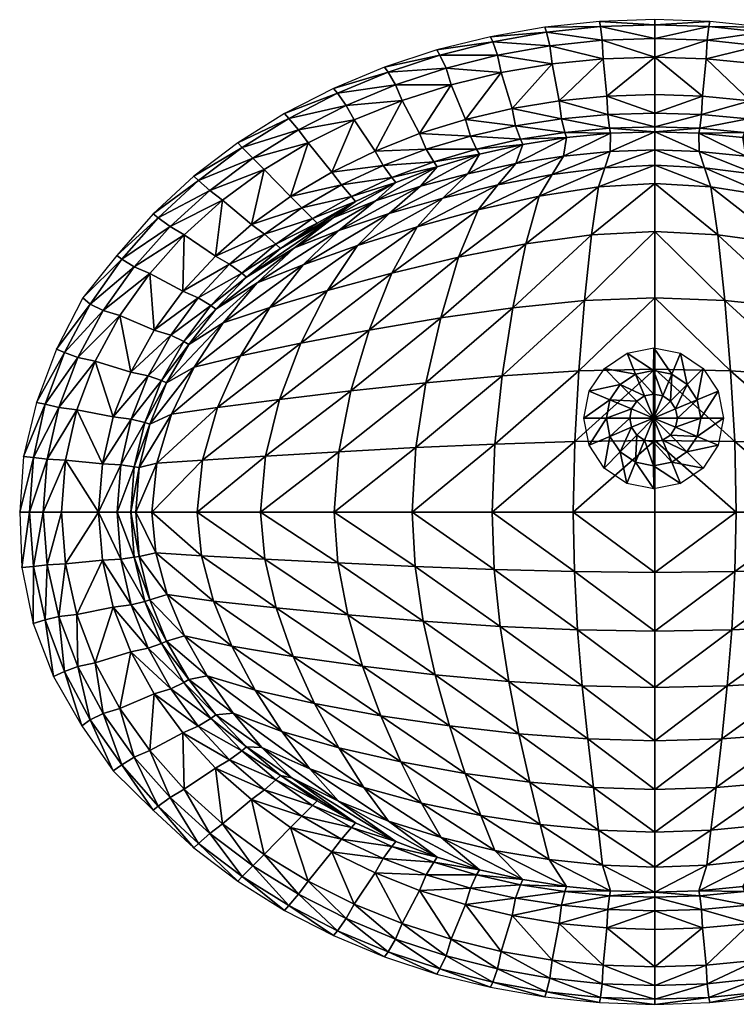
# Model space of a CAD drawing. Header units: inches. Extents: x -10 to 10, y -7.8 to 7.8.
# Tile 1 of 2: x -10 to 1.3, y -7.8 to 7.8. Entities that reach past the tile are written whole.
import ezdxf

# ---------------------------------------------------------------- set-up
doc = ezdxf.new("R2010")
doc.units = ezdxf.units.IN
doc.layers.get('0').update_dxf_attribs({"true_color": 0xc2ced6})

msp = doc.modelspace()

# ---------------------------------------------------------------- meshes
mesh = msp.add_polyface()
corners = [(-1.408, 5.916, 6.3), (-2.098, 5.806, 6.3), (-2.207, 5.502, 5.452), (-0.718, 5.692, 5.169), (-0.799, 5.438, 4.014), (-0.014, 5.718, 5.125), (-0.87, 7.666, 6.618), (-1.749, 7.656, 6.3), (-1.723, 7.577, 6.618), (-0.884, 7.746, 6.3), (-0.014, 7.696, 6.618), (-0.014, 7.776, 6.3), (-1.434, 5.996, 6.618), (-0.712, 5.982, 6.3), (-0.726, 6.061, 6.618), (-0.014, 6.004, 6.3), (-0.014, 6.083, 6.618), (-2.135, 5.886, 6.618), (-1.453, 5.62, 5.285), (-2.569, 7.427, 6.618), (-1.671, 7.363, 6.851), (-0.843, 7.451, 6.851), (-0.014, 7.48, 6.851), (-1.486, 6.21, 6.851), (-2.21, 6.098, 6.851), (-0.753, 6.277, 6.851), (-0.014, 6.299, 6.851), (-0.77, 6.57, 6.936), (-2.494, 7.216, 6.851), (-1.635, 7.076, 6.936), (-0.827, 7.158, 6.936), (-0.014, 7.185, 6.936), (-2.267, 6.373, 6.936), (-1.522, 6.496, 6.936), (-0.014, 6.594, 6.936)]
mesh.append_faces([[corners[k] for k in face] for face in [(9, 10, 11)]], dxfattribs={"vtx0": -1, "vtx1": -1})
mesh.append_faces([[corners[k] for k in face] for face in [(0, 1, 2), (3, 4, 5), (6, 7, 8), (9, 6, 10), (12, 13, 14), (13, 15, 14), (14, 15, 16), (3, 5, 15), (3, 15, 13), (0, 17, 1), (0, 12, 17), (18, 3, 13), (12, 0, 13), (2, 18, 0), (13, 0, 18), (8, 19, 20), (6, 8, 21), (6, 21, 22), (10, 6, 22), (21, 8, 20), (12, 23, 24), (23, 14, 25), (25, 26, 27), (25, 14, 16), (26, 25, 16), (17, 12, 24), (23, 12, 14), (20, 28, 29), (21, 20, 30), (20, 29, 30), (21, 30, 31), (22, 21, 31), (29, 32, 33), (30, 29, 33), (30, 33, 27), (31, 27, 34), (31, 30, 27), (33, 25, 27), (23, 25, 33), (27, 26, 34), (24, 23, 32), (33, 32, 23)]], dxfattribs={"vtx0": -1, "vtx1": -1, "vtx2": -1})
mesh.append_faces([[corners[k] for k in face] for face in [(9, 7, 6)]], dxfattribs={"vtx1": -1, "vtx2": -1})
mesh = msp.add_polyface()
corners = [(0.689, 5.692, 5.169), (-0.014, 5.718, 5.125), (0.77, 5.438, 4.014), (0.684, 5.982, 6.3), (-0.014, 6.004, 6.3), (1.424, 5.62, 5.285), (2.069, 5.806, 6.3), (1.379, 5.916, 6.3), (2.178, 5.502, 5.452), (0.855, 7.746, 6.3), (-0.014, 7.696, 6.618), (0.841, 7.666, 6.618), (1.694, 7.577, 6.618), (1.72, 7.656, 6.3), (0.698, 6.061, 6.618), (-0.014, 6.083, 6.618), (1.405, 5.996, 6.618), (2.106, 5.886, 6.618), (-0.014, 7.48, 6.851), (0.814, 7.451, 6.851), (-0.014, 7.776, 6.3), (2.541, 7.427, 6.618), (1.642, 7.363, 6.851), (-0.014, 6.299, 6.851), (0.725, 6.277, 6.851), (-0.014, 7.185, 6.936), (1.457, 6.21, 6.851), (2.182, 6.098, 6.851), (0.798, 7.158, 6.936), (1.607, 7.076, 6.936), (2.465, 7.216, 6.851), (-0.014, 6.594, 6.936), (0.741, 6.57, 6.936), (1.493, 6.496, 6.936), (2.238, 6.373, 6.936)]
mesh.append_faces([[corners[k] for k in face] for face in [(9, 11, 13), (20, 10, 9)]], dxfattribs={"vtx0": -1, "vtx1": -1})
mesh.append_faces([[corners[k] for k in face] for face in [(0, 1, 2), (3, 4, 0), (0, 5, 3), (6, 7, 8), (9, 10, 11), (12, 13, 11), (1, 0, 4), (4, 3, 14), (15, 4, 14), (16, 7, 17), (3, 7, 16), (7, 3, 5), (7, 6, 17), (5, 8, 7), (18, 19, 11), (10, 18, 11), (11, 19, 12), (21, 12, 22), (23, 15, 24), (12, 19, 22), (18, 25, 19), (14, 24, 15), (14, 3, 16), (26, 14, 16), (24, 14, 26), (27, 26, 16), (16, 17, 27), (19, 25, 28), (22, 19, 28), (22, 28, 29), (30, 22, 29), (25, 31, 32), (28, 25, 32), (28, 32, 33), (29, 28, 33), (29, 33, 34), (31, 23, 32), (23, 24, 32), (24, 33, 32), (24, 26, 33), (34, 33, 26), (26, 27, 34)]], dxfattribs={"vtx0": -1, "vtx1": -1, "vtx2": -1})
mesh = msp.add_polyface()
corners = [(-4.278, 7.025, 6.3), (-5.083, 6.691, 6.3), (-4.223, 6.946, 6.618), (-3.404, 7.217, 6.618), (-3.451, 7.297, 6.3), (-3.307, 7.011, 6.851), (-4.106, 6.746, 6.851), (-5.021, 6.613, 6.618), (-4.885, 6.421, 6.851), (-3.621, 5.731, 6.851), (-3.503, 5.53, 6.618), (-2.826, 5.731, 6.618), (-2.923, 5.938, 6.851), (-4.002, 6.501, 6.936), (-4.756, 6.196, 6.936), (-3.227, 6.749, 6.936), (-5.11, 5.369, 6.936), (-4.429, 5.699, 6.936), (-3.725, 5.976, 6.936), (-3.003, 6.2, 6.936), (-4.3, 5.474, 6.851), (-2.098, 5.806, 6.3), (-2.779, 5.652, 6.3), (-2.964, 5.343, 5.646), (-2.606, 7.507, 6.3), (-2.569, 7.427, 6.618), (-1.723, 7.577, 6.618), (-1.749, 7.656, 6.3), (-2.494, 7.216, 6.851), (-2.437, 6.94, 6.936), (-1.671, 7.363, 6.851), (-2.135, 5.886, 6.618), (-2.21, 6.098, 6.851), (-1.635, 7.076, 6.936), (-2.267, 6.373, 6.936)]
mesh.append_faces([[corners[k] for k in face] for face in [(2, 3, 0), (3, 2, 5), (2, 6, 5), (1, 7, 2), (7, 8, 6), (9, 10, 11), (9, 11, 12), (2, 7, 6), (6, 8, 13), (8, 14, 13), (5, 6, 15), (14, 16, 17), (18, 9, 12), (12, 19, 18), (6, 13, 15), (15, 13, 18), (19, 15, 18), (14, 17, 13), (18, 17, 9), (13, 17, 18), (20, 9, 17), (21, 22, 23), (24, 25, 26), (4, 3, 25), (11, 22, 21), (28, 25, 3), (3, 5, 28), (28, 5, 29), (25, 28, 30), (22, 11, 10), (31, 12, 11), (12, 31, 32), (11, 21, 31), (28, 29, 33), (5, 15, 29), (33, 29, 34), (15, 19, 29), (19, 12, 32), (34, 19, 32), (34, 29, 19)]], dxfattribs={"vtx0": -1, "vtx1": -1, "vtx2": -1})
mesh.append_faces([[corners[k] for k in face] for face in [(25, 24, 4)]], dxfattribs={"vtx0": -1, "vtx2": -1})
mesh.append_faces([[corners[k] for k in face] for face in [(0, 1, 2), (4, 0, 3), (27, 24, 26)]], dxfattribs={"vtx1": -1, "vtx2": -1})
mesh = msp.add_polyface()
corners = [(-5.083, 6.691, 6.3), (-5.858, 6.293, 6.3), (-5.021, 6.613, 6.618), (-5.416, 4.633, 6.618), (-5.344, 4.56, 6.3), (-4.736, 4.906, 6.3), (-5.088, 4.648, 6.2), (-5.92, 4.161, 6.3), (-6.525, 5.758, 6.618), (-5.791, 6.217, 6.618), (-6.597, 5.83, 6.3), (-5.638, 6.036, 6.851), (-6.358, 5.588, 6.851), (-5.995, 4.23, 6.618), (-4.885, 6.421, 6.851), (-5.484, 5.831, 6.936), (-6.176, 4.386, 6.851), (-5.583, 4.803, 6.851), (-4.803, 4.983, 6.618), (-4.956, 5.165, 6.851), (-4.756, 6.196, 6.936), (-6.18, 5.407, 6.936), (-5.11, 5.369, 6.936), (-5.762, 4.984, 6.936), (-6.378, 4.542, 6.936), (-4.999, 4.445, 5.657), (-5.702, 4.17, 6.019), (-6.289, 3.622, 5.783), (-5.564, 3.905, 5.192), (-6.824, 2.989, 5.534), (-4.704, 4.207, 4.596), (-6.092, 3.231, 4.734), (-5.179, 3.501, 3.982), (-6.552, 2.464, 4.345), (-6.725, 3.912, 6.851), (-6.534, 3.773, 6.618), (-6.943, 3.204, 6.3), (-6.456, 3.71, 6.3)]
mesh.append_faces([[corners[k] for k in face] for face in [(3, 4, 5), (6, 5, 7), (5, 4, 7), (8, 9, 10), (11, 8, 12), (2, 1, 9), (4, 3, 13), (4, 13, 7), (14, 2, 9), (9, 8, 11), (9, 11, 14), (15, 11, 12), (16, 13, 3), (16, 3, 17), (3, 18, 17), (18, 19, 17), (11, 15, 20), (14, 11, 20), (21, 15, 12), (22, 15, 23), (20, 15, 22), (15, 21, 23), (19, 22, 23), (23, 21, 24), (16, 17, 24), (17, 23, 24), (17, 19, 23), (25, 26, 27), (28, 25, 27), (27, 29, 28), (30, 31, 32), (31, 28, 29), (30, 28, 31), (33, 32, 31), (13, 16, 34), (35, 13, 34), (26, 36, 27), (36, 26, 37), (7, 13, 35), (26, 6, 37), (6, 7, 37), (35, 37, 7)]], dxfattribs={"vtx0": -1, "vtx1": -1, "vtx2": -1})
mesh.append_faces([[corners[k] for k in face] for face in [(0, 1, 2), (1, 10, 9)]], dxfattribs={"vtx1": -1, "vtx2": -1})
mesh = msp.add_polyface()
corners = [(-6.525, 5.758, 6.618), (-7.291, 5.302, 6.3), (-7.216, 5.234, 6.618), (-6.597, 5.83, 6.3), (-7.932, 4.708, 6.3), (-6.358, 5.588, 6.851), (-7.037, 5.079, 6.851), (-7.854, 4.645, 6.618), (-7.664, 4.507, 6.851), (-6.18, 5.407, 6.936), (-6.835, 4.923, 6.936), (-6.378, 4.542, 6.936), (-7.441, 4.376, 6.936), (-9.043, 3.381, 6.3), (-9.46, 2.573, 6.3), (-8.925, 3.283, 6.618), (-8.428, 3.994, 6.618), (-8.507, 4.05, 6.3), (-8.229, 3.874, 6.851), (-8.72, 3.184, 6.851), (-8.46, 3.102, 6.936), (-7.986, 3.768, 6.936), (-7.914, 2.874, 6.936), (-7.465, 3.487, 6.936), (-7.654, 2.793, 6.851), (-7.022, 3.26, 6.618), (-7.221, 3.38, 6.851), (-6.949, 4.043, 6.936), (-6.176, 4.386, 6.851), (-6.725, 3.912, 6.851), (-6.534, 3.773, 6.618), (-6.456, 3.71, 6.3), (-6.943, 3.204, 6.3), (-7.369, 2.646, 6.3), (-6.289, 3.622, 5.783), (-6.824, 2.989, 5.534)]
mesh.append_faces([[corners[k] for k in face] for face in [(0, 1, 2), (5, 2, 6), (2, 4, 7), (6, 7, 8), (2, 7, 6), (5, 0, 2), (5, 6, 9), (10, 11, 9), (9, 6, 10), (12, 10, 8), (6, 8, 10), (13, 15, 16), (17, 16, 7), (18, 15, 19), (16, 15, 18), (19, 20, 21), (16, 18, 8), (8, 7, 16), (22, 23, 21), (24, 25, 26), (18, 19, 21), (18, 21, 12), (12, 8, 18), (21, 23, 12), (12, 23, 27), (20, 22, 21), (23, 22, 26), (10, 12, 27), (28, 11, 27), (11, 10, 27), (28, 27, 29), (27, 23, 29), (23, 26, 29), (30, 29, 26), (31, 30, 25), (32, 33, 34), (26, 25, 30), (35, 34, 33), (25, 32, 31)]], dxfattribs={"vtx0": -1, "vtx1": -1, "vtx2": -1})
mesh.append_faces([[corners[k] for k in face] for face in [(7, 4, 17)]], dxfattribs={"vtx0": -1, "vtx2": -1})
mesh.append_faces([[corners[k] for k in face] for face in [(3, 1, 0), (1, 4, 2), (13, 14, 15), (17, 13, 16)]], dxfattribs={"vtx1": -1, "vtx2": -1})
mesh = msp.add_polyface()
corners = [(-4.803, 4.983, 6.618), (-4.103, 5.203, 6.3), (-4.164, 5.281, 6.618), (-3.503, 5.53, 6.618), (-3.449, 5.451, 6.3), (-4.424, 4.912, 6.041), (-3.71, 5.145, 5.849), (-5.088, 4.648, 6.2), (-2.964, 5.343, 5.646), (-4.205, 4.712, 5.264), (-3.357, 4.956, 4.877), (-5.416, 4.633, 6.618), (-4.736, 4.906, 6.3), (-4.999, 4.445, 5.657), (-4.704, 4.207, 4.596), (-4.3, 5.474, 6.851), (-5.11, 5.369, 6.936), (-4.429, 5.699, 6.936), (-4.956, 5.165, 6.851), (-3.621, 5.731, 6.851), (-1.631, 5.331, 4.22), (-0.718, 5.692, 5.169), (-1.453, 5.62, 5.285), (-0.799, 5.438, 4.014), (-0.014, 5.477, 3.94), (-0.014, 5.718, 5.125), (-2.207, 5.502, 5.452), (-2.491, 5.166, 4.521), (-0.902, 5.137, 2.863), (-2.8, 4.77, 3.548), (-1.838, 4.989, 3.14), (-0.014, 5.191, 2.766), (-3.766, 4.503, 4.042), (-2.051, 4.235, 2.303), (-1.013, 4.377, 2.001), (-0.014, 4.43, 1.898), (-2.779, 5.652, 6.3), (-2.098, 5.806, 6.3), (-3.109, 4.026, 2.759)]
mesh.append_faces([[corners[k] for k in face] for face in [(0, 1, 2), (3, 2, 4), (4, 5, 6), (7, 5, 1), (5, 4, 1), (8, 9, 10), (9, 8, 6), (0, 11, 12), (7, 1, 12), (9, 6, 13), (6, 5, 13), (10, 9, 14), (2, 3, 15), (1, 4, 2), (12, 1, 0), (16, 15, 17), (18, 2, 15), (3, 19, 15), (2, 18, 0), (18, 15, 16), (20, 21, 22), (23, 24, 25), (8, 10, 26), (27, 26, 10), (22, 26, 27), (22, 27, 20), (24, 23, 28), (21, 20, 23), (27, 29, 20), (29, 30, 20), (23, 30, 28), (24, 28, 31), (30, 23, 20), (10, 32, 27), (33, 34, 28), (29, 27, 32), (28, 30, 33), (34, 35, 31), (31, 28, 34), (4, 6, 36), (6, 8, 36), (3, 4, 36), (8, 26, 37), (30, 29, 38)]], dxfattribs={"vtx0": -1, "vtx1": -1, "vtx2": -1})
mesh = msp.add_polyface()
corners = [(-0.014, 5.718, 5.125), (-0.014, 5.477, 3.94), (0.77, 5.438, 4.014), (1.424, 5.62, 5.285), (0.689, 5.692, 5.169), (1.603, 5.331, 4.22), (2.178, 5.502, 5.452), (2.462, 5.166, 4.521), (3.329, 4.956, 4.877), (0.873, 5.137, 2.863), (-0.014, 5.191, 2.766), (1.809, 4.989, 3.14), (2.936, 5.343, 5.646), (-0.014, 4.43, 1.898), (0.984, 4.377, 2.001), (2.023, 4.235, 2.303), (2.771, 4.77, 3.548), (2.069, 5.806, 6.3), (2.75, 5.652, 6.3), (3.681, 5.145, 5.849), (3.42, 5.451, 6.3), (3.475, 5.53, 6.618), (4.395, 4.912, 6.041), (4.074, 5.203, 6.3), (4.775, 4.983, 6.618), (4.135, 5.281, 6.618), (4.176, 4.712, 5.264), (5.06, 4.648, 6.2), (4.707, 4.906, 6.3), (3.737, 4.503, 4.042), (4.97, 4.445, 5.657), (4.675, 4.207, 4.596), (4.927, 5.165, 6.851), (5.387, 4.633, 6.618), (4.271, 5.474, 6.851), (3.592, 5.731, 6.851), (5.081, 5.369, 6.936), (4.4, 5.699, 6.936), (3.08, 4.026, 2.759)]
mesh.append_faces([[corners[k] for k in face] for face in [(0, 1, 2), (3, 4, 5), (4, 2, 5), (6, 3, 7), (3, 5, 7), (6, 7, 8), (2, 1, 9), (10, 9, 1), (5, 2, 11), (2, 9, 11), (12, 6, 8), (10, 13, 14), (9, 10, 14), (11, 9, 15), (9, 14, 15), (5, 11, 16), (7, 5, 16), (6, 12, 17), (18, 12, 19), (18, 20, 21), (20, 18, 19), (20, 22, 23), (24, 25, 23), (19, 12, 26), (12, 8, 26), (22, 20, 19), (27, 28, 23), (8, 7, 29), (7, 16, 29), (22, 19, 30), (19, 26, 30), (23, 22, 27), (26, 8, 31), (21, 20, 25), (20, 23, 25), (23, 28, 24), (25, 24, 32), (24, 28, 33), (21, 25, 34), (35, 21, 34), (34, 25, 32), (34, 32, 36), (37, 34, 36), (16, 11, 38)]], dxfattribs={"vtx0": -1, "vtx1": -1, "vtx2": -1})
mesh = msp.add_polyface()
corners = [(-4.999, 4.445, 5.657), (-4.424, 4.912, 6.041), (-5.702, 4.17, 6.019), (-5.088, 4.648, 6.2), (-3.766, 4.503, 4.042), (-3.357, 4.956, 4.877), (-4.704, 4.207, 4.596), (-3.393, 3.065, 2.276), (-2.253, 3.227, 1.843), (-2.051, 4.235, 2.303), (-1.121, 3.338, 1.565), (-1.013, 4.377, 2.001), (-1.213, 2.227, 1.488), (-0.014, 2.255, 1.425), (-0.014, 3.38, 1.475), (-0.014, 4.43, 1.898), (-3.626, 2.042, 2.071), (-2.422, 2.151, 1.71), (-1.277, 1.113, 1.469), (-0.014, 1.127, 1.425), (-3.783, 1.017, 1.95), (-2.538, 1.073, 1.646), (-3.841, 0, 1.905), (-2.58, 0, 1.622), (-1.301, 0, 1.461), (-0.014, 0, 1.425), (-4.164, 3.773, 3.323), (-3.109, 4.026, 2.759), (-2.8, 4.77, 3.548), (-1.838, 4.989, 3.14), (-4.521, 2.871, 2.827), (-4.81, 1.913, 2.553), (-5.599, 2.664, 3.509), (-5.003, 0.95, 2.377), (-5.073, 0, 2.311), (-4.205, 4.712, 5.264), (-5.564, 3.905, 5.192), (-5.179, 3.501, 3.982)]
mesh.append_faces([[corners[k] for k in face] for face in [(0, 1, 2), (1, 3, 2), (4, 5, 6), (7, 8, 9), (8, 10, 11), (12, 13, 14), (15, 10, 14), (15, 11, 10), (16, 8, 7), (8, 17, 10), (17, 8, 16), (17, 12, 10), (13, 18, 19), (10, 12, 14), (17, 20, 21), (20, 17, 16), (12, 21, 18), (13, 12, 18), (12, 17, 21), (20, 22, 21), (23, 24, 18), (22, 23, 21), (18, 21, 23), (19, 18, 24), (24, 25, 19), (26, 27, 28), (27, 7, 9), (11, 9, 8), (9, 29, 27), (30, 31, 7), (32, 30, 26), (7, 31, 16), (7, 27, 30), (27, 26, 30), (20, 16, 33), (31, 33, 16), (22, 20, 34), (20, 33, 34), (35, 0, 36), (28, 4, 26), (36, 6, 35), (26, 4, 37), (4, 6, 37), (26, 37, 32)]], dxfattribs={"vtx0": -1, "vtx1": -1, "vtx2": -1})
mesh = msp.add_polyface()
corners = [(3.329, 4.956, 4.877), (3.737, 4.503, 4.042), (4.675, 4.207, 4.596), (4.395, 4.912, 6.041), (4.97, 4.445, 5.657), (5.673, 4.17, 6.019), (5.06, 4.648, 6.2), (-0.014, 4.43, 1.898), (-0.014, 3.38, 1.475), (1.092, 3.338, 1.565), (-0.014, 2.255, 1.425), (1.184, 2.227, 1.488), (0.984, 4.377, 2.001), (2.224, 3.227, 1.843), (2.023, 4.235, 2.303), (-0.014, 1.127, 1.425), (1.249, 1.113, 1.469), (2.393, 2.151, 1.71), (3.597, 2.042, 2.071), (3.364, 3.065, 2.276), (2.509, 1.073, 1.646), (3.755, 1.017, 1.95), (1.273, 0, 1.461), (-0.014, 0, 1.425), (2.552, 0, 1.622), (3.812, 0, 1.905), (1.809, 4.989, 3.14), (3.08, 4.026, 2.759), (2.771, 4.77, 3.548), (4.135, 3.773, 3.323), (4.492, 2.871, 2.827), (4.782, 1.913, 2.553), (5.571, 2.664, 3.509), (4.975, 0.95, 2.377), (5.044, 0, 2.311), (4.176, 4.712, 5.264), (5.536, 3.905, 5.192), (5.15, 3.501, 3.982)]
mesh.append_faces([[corners[k] for k in face] for face in [(0, 1, 2), (3, 4, 5), (6, 3, 5), (7, 8, 9), (8, 10, 11), (12, 7, 9), (9, 13, 12), (14, 12, 13), (9, 8, 11), (10, 15, 16), (13, 9, 17), (9, 11, 17), (13, 17, 18), (19, 13, 18), (11, 10, 16), (11, 20, 17), (20, 11, 16), (17, 20, 21), (17, 21, 18), (16, 15, 22), (15, 23, 22), (16, 22, 24), (20, 16, 24), (20, 24, 25), (21, 20, 25), (26, 14, 27), (27, 14, 19), (14, 13, 19), (28, 27, 29), (29, 27, 30), (27, 19, 30), (19, 31, 30), (31, 19, 18), (29, 30, 32), (31, 18, 33), (18, 21, 33), (33, 21, 34), (21, 25, 34), (1, 28, 29), (35, 2, 36), (4, 35, 36), (1, 29, 37), (2, 1, 37), (37, 29, 32)]], dxfattribs={"vtx0": -1, "vtx1": -1, "vtx2": -1})
mesh = msp.add_polyface()
corners = [(-7.284, 2.289, 5.304), (-7.721, 2.038, 6.3), (-7.986, 1.386, 6.3), (-7.8, 2.075, 6.618), (-8.065, 1.413, 6.618), (-7.641, 1.544, 5.117), (-7.872, 0.773, 4.986), (-7.153, 0.821, 3.857), (-6.915, 1.65, 4.056), (-8.23, 0.716, 6.618), (-8.151, 0.702, 6.3), (-7.952, 0, 4.937), (-8.207, 0, 6.3), (-7.236, 0, 3.781), (-6.943, 3.204, 6.3), (-7.022, 3.26, 6.618), (-7.448, 2.694, 6.618), (-7.369, 2.646, 6.3), (-8.011, 2.152, 6.851), (-7.654, 2.793, 6.851), (-8.278, 1.465, 6.851), (-8.285, 2.21, 6.936), (-7.914, 2.874, 6.936), (-7.221, 3.38, 6.851), (-4.81, 1.913, 2.553), (-4.521, 2.871, 2.827), (-5.935, 1.778, 3.196), (-6.156, 0.883, 2.987), (-5.003, 0.95, 2.377), (-5.599, 2.664, 3.509), (-6.235, 0, 2.907), (-5.073, 0, 2.311), (-6.552, 2.464, 4.345), (-6.092, 3.231, 4.734), (-6.824, 2.989, 5.534), (-5.179, 3.501, 3.982)]
mesh.append_faces([[corners[k] for k in face] for face in [(0, 1, 2), (3, 4, 1), (5, 0, 2), (6, 7, 8), (5, 6, 8), (4, 9, 2), (2, 10, 5), (7, 6, 11), (10, 6, 5), (6, 10, 12), (13, 7, 11), (11, 6, 12), (14, 15, 16), (17, 14, 16), (18, 16, 19), (3, 16, 18), (16, 3, 17), (1, 17, 3), (4, 3, 20), (3, 18, 20), (2, 1, 4), (15, 19, 16), (18, 19, 21), (19, 22, 21), (19, 23, 22), (24, 25, 26), (27, 28, 24), (26, 27, 24), (25, 29, 26), (27, 13, 30), (28, 27, 30), (27, 26, 7), (28, 30, 31), (0, 32, 33), (33, 34, 0), (35, 32, 29), (5, 8, 32), (7, 13, 27), (0, 5, 32), (8, 7, 26), (8, 26, 29), (29, 32, 8), (17, 1, 34), (1, 0, 34)]], dxfattribs={"vtx0": -1, "vtx1": -1, "vtx2": -1})
mesh = msp.add_polyface()
corners = [(-9.46, 2.573, 6.3), (-9.771, 1.732, 6.3), (-9.331, 2.517, 6.618), (-9.977, 0.875, 6.3), (-9.821, 0.861, 6.618), (-9.634, 1.705, 6.618), (-8.151, 0.702, 6.3), (-7.986, 1.386, 6.3), (-8.23, 0.716, 6.618), (-10.038, 0, 6.3), (-9.884, 0, 6.618), (-8.207, 0, 6.3), (-8.286, 0, 6.618), (-8.72, 3.184, 6.851), (-8.925, 3.283, 6.618), (-9.122, 2.44, 6.851), (-9.421, 1.652, 6.851), (-9.607, 0.834, 6.851), (-8.065, 1.413, 6.618), (-8.444, 0.743, 6.851), (-8.278, 1.465, 6.851), (-8.46, 3.102, 6.936), (-8.848, 2.382, 6.936), (-8.285, 2.21, 6.936), (-7.914, 2.874, 6.936), (-9.137, 1.616, 6.936), (-8.562, 1.501, 6.936), (-8.734, 0.76, 6.936), (-9.67, 0, 6.851), (-9.317, 0.817, 6.936), (-9.377, 0, 6.936), (-8.5, 0, 6.851), (-8.011, 2.152, 6.851), (-8.792, 0, 6.936)]
mesh.append_faces([[corners[k] for k in face] for face in [(3, 4, 5), (6, 7, 8), (4, 9, 10), (11, 6, 12), (6, 8, 12), (13, 14, 2), (14, 0, 2), (13, 2, 15), (5, 2, 1), (15, 5, 16), (2, 5, 15), (4, 17, 16), (8, 18, 19), (18, 20, 19), (21, 15, 22), (13, 15, 21), (22, 23, 21), (24, 21, 23), (5, 4, 16), (22, 16, 25), (22, 25, 26), (19, 20, 27), (22, 26, 23), (17, 10, 28), (17, 4, 10), (17, 28, 29), (29, 28, 30), (12, 8, 31), (19, 31, 8), (15, 16, 22), (25, 17, 29), (16, 17, 25), (27, 26, 25), (20, 32, 26), (23, 26, 32), (33, 29, 30), (27, 29, 33), (29, 27, 25), (27, 33, 19), (31, 19, 33), (26, 27, 20)]], dxfattribs={"vtx0": -1, "vtx1": -1, "vtx2": -1})
mesh.append_faces([[corners[k] for k in face] for face in [(0, 1, 2), (3, 9, 4), (1, 3, 5)]], dxfattribs={"vtx1": -1, "vtx2": -1})
mesh = msp.add_polyface()
corners = [(-1.132, 1.48, 1.664), (-1.049, 1.054, 1.655), (-1.048, 1.906, 1.67), (-0.81, 0.693, 1.645), (-0.809, 2.267, 1.672), (-0.777, 1.482, 1.565), (-0.72, 1.194, 1.559), (-0.72, 1.77, 1.569), (-0.558, 0.95, 1.552), (-0.558, 2.014, 1.57), (-0.452, 0.452, 1.634), (-0.451, 2.508, 1.67), (-0.408, 1.483, 1.503), (-0.379, 1.338, 1.5), (-0.379, 1.628, 1.505), (-0.317, 0.787, 1.545), (-0.316, 2.176, 1.569), (-0.298, 1.215, 1.497), (-0.298, 1.751, 1.506), (-0.176, 1.132, 1.493), (-0.176, 1.833, 1.505), (-0.033, 1.483, 1.48), (-0.032, 1.104, 1.49), (-0.032, 1.862, 1.503), (-0.032, 0.73, 1.539), (-0.031, 2.234, 1.565), (-0.03, 0.367, 1.625), (-0.029, 2.593, 1.664), (0.111, 1.132, 1.488), (0.112, 1.833, 1.5), (0.233, 1.215, 1.487), (0.233, 1.751, 1.497), (0.254, 0.787, 1.535), (0.254, 2.176, 1.559), (0.315, 1.338, 1.488), (0.315, 1.628, 1.493), (0.343, 1.483, 1.49), (0.392, 0.452, 1.62), (0.393, 2.508, 1.655), (0.495, 0.95, 1.533), (0.496, 2.014, 1.552), (0.657, 1.194, 1.535), (0.657, 1.77, 1.545), (0.714, 1.482, 1.539), (0.75, 0.693, 1.617), (0.75, 2.267, 1.645), (0.989, 1.054, 1.62), (0.989, 1.906, 1.634), (1.073, 1.48, 1.626)]
mesh.append_faces([[corners[k] for k in face] for face in [(4, 9, 2), (11, 16, 4), (2, 7, 0), (1, 6, 3), (10, 15, 26), (37, 32, 44)]], dxfattribs={"vtx0": -1, "vtx1": -1})
mesh.append_faces([[corners[k] for k in face] for face in [(7, 9, 18), (9, 4, 16), (7, 2, 9), (23, 16, 25), (20, 9, 16), (9, 20, 18), (16, 11, 25), (23, 25, 29), (29, 25, 33), (23, 20, 16), (25, 27, 33), (33, 40, 31), (40, 45, 42), (33, 38, 40), (18, 14, 7), (14, 12, 5), (14, 5, 7), (7, 5, 0), (23, 29, 21), (12, 14, 21), (14, 18, 21), (20, 23, 21), (21, 18, 20), (21, 31, 35), (21, 35, 36), (21, 29, 31), (29, 33, 31), (35, 31, 40), (36, 42, 43), (40, 42, 35), (36, 35, 42), (43, 42, 47), (13, 21, 17), (6, 5, 12), (6, 12, 13), (5, 6, 1), (21, 30, 28), (22, 21, 28), (21, 22, 19), (21, 19, 17), (12, 21, 13), (21, 34, 30), (34, 21, 36), (30, 41, 39), (34, 41, 30), (28, 30, 39), (41, 34, 43), (34, 36, 43), (41, 43, 48), (46, 39, 41), (6, 13, 8), (10, 8, 15), (6, 8, 3), (13, 17, 8), (17, 19, 15), (17, 15, 8), (15, 24, 26), (24, 22, 32), (22, 28, 32), (19, 22, 24), (19, 24, 15), (37, 24, 32), (32, 28, 39), (39, 44, 32)]], dxfattribs={"vtx0": -1, "vtx1": -1, "vtx2": -1})
mesh.append_faces([[corners[k] for k in face] for face in [(33, 27, 38), (42, 45, 47), (40, 38, 45), (41, 48, 46), (8, 10, 3), (39, 46, 44), (24, 37, 26)]], dxfattribs={"vtx0": -1, "vtx2": -1})
mesh.append_faces([[corners[k] for k in face] for face in [(11, 27, 25), (47, 48, 43), (1, 0, 5)]], dxfattribs={"vtx1": -1, "vtx2": -1})
mesh = msp.add_polyface()
corners = [(-8.151, -0.702, 6.3), (-8.207, 0, 6.3), (-8.286, 0, 6.618), (-8.23, -0.716, 6.618), (-7.986, -1.386, 6.3), (-9.634, -1.705, 6.618), (-9.507, -2.6, 6.3), (-9.331, -2.517, 6.618), (-10.038, 0, 6.3), (-10.003, -0.875, 6.3), (-9.884, 0, 6.618), (-9.821, -0.861, 6.618), (-9.67, 0, 6.851), (-9.607, -0.834, 6.851), (-8.5, 0, 6.851), (-8.444, -0.743, 6.851), (-8.065, -1.413, 6.618), (-9.827, -1.759, 6.3), (-9.421, -1.653, 6.851), (-8.278, -1.466, 6.851), (-9.059, -3.376, 6.3), (-8.792, 0, 6.936), (-8.734, -0.76, 6.936), (-9.122, -2.44, 6.851), (-8.848, -2.382, 6.936), (-8.562, -1.501, 6.936), (-9.137, -1.617, 6.936), (-8.285, -2.21, 6.936), (-8.011, -2.152, 6.851), (-8.72, -3.184, 6.851), (-8.46, -3.102, 6.936), (-7.914, -2.874, 6.936), (-8.925, -3.283, 6.618), (-9.377, 0, 6.936), (-9.317, -0.817, 6.936)]
mesh.append_faces([[corners[k] for k in face] for face in [(20, 7, 6)]], dxfattribs={"vtx0": -1, "vtx1": -1})
mesh.append_faces([[corners[k] for k in face] for face in [(0, 1, 2), (2, 3, 0), (4, 0, 3), (5, 6, 7), (10, 9, 11), (12, 11, 13), (3, 14, 15), (16, 3, 15), (11, 17, 5), (13, 5, 18), (15, 19, 16), (12, 10, 11), (15, 14, 21), (21, 22, 15), (2, 14, 3), (19, 15, 22), (13, 11, 5), (18, 5, 7), (18, 7, 23), (24, 25, 26), (22, 25, 19), (25, 27, 28), (29, 30, 24), (27, 24, 30), (30, 31, 27), (7, 32, 23), (23, 32, 29), (12, 13, 33), (34, 33, 13), (33, 34, 21), (21, 34, 22), (22, 26, 25), (13, 18, 34), (34, 18, 26), (18, 23, 26), (22, 34, 26), (28, 19, 25), (24, 27, 25), (26, 23, 24), (23, 29, 24)]], dxfattribs={"vtx0": -1, "vtx1": -1, "vtx2": -1})
mesh.append_faces([[corners[k] for k in face] for face in [(8, 9, 10), (9, 17, 11), (17, 6, 5)]], dxfattribs={"vtx1": -1, "vtx2": -1})
mesh = msp.add_polyface()
corners = [(-8.151, -0.702, 6.3), (-7.888, -0.646, 4.997), (-8.207, 0, 6.3), (-7.952, 0, 4.937), (-7.236, 0, 3.781), (-7.167, -0.691, 3.896), (-7.712, -1.304, 5.143), (-7.986, -1.386, 6.3), (-6.979, -1.406, 4.15), (-8.23, -0.716, 6.618), (-8.065, -1.413, 6.618), (-7.8, -2.076, 6.618), (-7.721, -2.038, 6.3), (-7.435, -1.956, 5.347), (-7.081, -2.586, 5.583), (-7.369, -2.646, 6.3), (-8.011, -2.152, 6.851), (-8.278, -1.466, 6.851), (-7.654, -2.793, 6.851), (-7.448, -2.694, 6.618), (-7.022, -3.26, 6.618), (-6.943, -3.204, 6.3), (-8.285, -2.21, 6.936), (-7.914, -2.874, 6.936), (-6.235, 0, 2.907), (-5.016, -0.805, 2.504), (-5.073, 0, 2.311), (-6.17, -0.747, 3.067), (-5.992, -1.516, 3.387), (-4.861, -1.625, 2.854), (-6.689, -2.12, 4.501), (-5.721, -2.283, 3.825), (-6.322, -2.814, 4.91), (-5.383, -3.027, 4.339), (-4.627, -2.436, 3.327), (-5.903, -3.465, 5.336), (-6.667, -3.177, 5.823)]
mesh.append_faces([[corners[k] for k in face] for face in [(0, 1, 2), (1, 3, 2), (4, 3, 5), (3, 1, 5), (1, 0, 6), (0, 7, 6), (5, 1, 8), (1, 6, 8), (9, 10, 7), (10, 11, 12), (12, 7, 10), (13, 6, 7), (7, 12, 13), (14, 13, 12), (14, 12, 15), (16, 11, 17), (11, 10, 17), (16, 18, 19), (19, 11, 16), (19, 15, 11), (15, 12, 11), (20, 19, 18), (15, 19, 21), (22, 23, 18), (18, 16, 22), (24, 25, 26), (27, 24, 4), (27, 4, 5), (27, 5, 28), (25, 24, 27), (29, 25, 27), (27, 28, 29), (6, 13, 30), (8, 6, 30), (8, 28, 5), (28, 8, 31), (8, 30, 31), (30, 13, 32), (30, 32, 33), (13, 14, 32), (31, 30, 33), (28, 31, 34), (32, 14, 35), (14, 15, 36)]], dxfattribs={"vtx0": -1, "vtx1": -1, "vtx2": -1})
mesh = msp.add_polyface()
corners = [(-5.073, 0, 2.311), (-5.016, -0.805, 2.504), (-3.794, -0.862, 2.123), (-3.841, 0, 1.905), (-2.58, 0, 1.622), (-2.546, -0.91, 1.859), (-3.668, -1.725, 2.482), (-1.301, 0, 1.461), (-1.282, -0.942, 1.711), (-4.861, -1.625, 2.854), (-0.014, 0, 1.425), (-0.014, -0.955, 1.678), (-2.453, -1.807, 2.218), (-1.231, -1.863, 2.065), (-0.014, -1.883, 2.027), (-2.318, -2.677, 2.686), (-1.158, -2.748, 2.521), (-0.014, -2.774, 2.475), (-3.48, -2.571, 2.959), (-5.992, -1.516, 3.387), (-4.627, -2.436, 3.327), (-3.253, -3.379, 3.531), (-2.157, -3.504, 3.256), (-1.072, -3.584, 3.081), (-0.014, -3.613, 3.027), (-1.987, -4.265, 3.916), (-0.983, -4.352, 3.744), (-0.014, -4.382, 3.686), (-5.721, -2.283, 3.825), (-4.34, -3.218, 3.888), (-5.383, -3.027, 4.339), (-4.021, -3.946, 4.502), (-5.003, -3.723, 4.888), (-3.006, -4.128, 4.177)]
mesh.append_faces([[corners[k] for k in face] for face in [(0, 1, 2), (2, 3, 0), (4, 3, 5), (5, 3, 2), (2, 1, 6), (7, 4, 8), (6, 1, 9), (8, 4, 5), (10, 7, 11), (7, 8, 11), (2, 6, 12), (5, 2, 12), (5, 12, 13), (11, 8, 14), (8, 5, 13), (12, 6, 15), (13, 12, 16), (12, 15, 16), (8, 13, 14), (14, 13, 17), (13, 16, 17), (6, 9, 18), (9, 19, 20), (9, 20, 18), (6, 18, 15), (18, 20, 21), (18, 21, 22), (15, 18, 22), (16, 15, 23), (17, 16, 24), (15, 22, 23), (22, 21, 25), (23, 22, 26), (22, 25, 26), (16, 23, 24), (23, 27, 24), (20, 28, 29), (20, 29, 21), (28, 30, 29), (30, 31, 29), (31, 30, 32), (21, 29, 33), (25, 21, 33), (29, 31, 33)]], dxfattribs={"vtx0": -1, "vtx1": -1, "vtx2": -1})
mesh = msp.add_polyface()
corners = [(2.517, -0.91, 1.859), (3.765, -0.862, 2.123), (3.812, 0, 1.905), (2.552, 0, 1.622), (4.987, -0.805, 2.504), (5.044, 0, 2.311), (1.273, 0, 1.461), (-0.014, 0, 1.425), (-0.014, -0.955, 1.678), (1.253, -0.942, 1.711), (3.639, -1.725, 2.482), (4.832, -1.625, 2.854), (-0.014, -1.883, 2.027), (1.202, -1.863, 2.065), (2.424, -1.807, 2.218), (-0.014, -2.774, 2.475), (1.129, -2.748, 2.521), (2.29, -2.677, 2.686), (3.451, -2.571, 2.959), (4.598, -2.436, 3.327), (3.224, -3.379, 3.531), (5.963, -1.516, 3.387), (-0.014, -3.613, 3.027), (2.129, -3.504, 3.256), (1.043, -3.584, 3.081), (-0.014, -4.382, 3.686), (0.954, -4.352, 3.744), (1.958, -4.265, 3.916), (4.311, -3.218, 3.888), (5.692, -2.283, 3.825), (5.354, -3.027, 4.339), (3.993, -3.946, 4.502), (4.974, -3.723, 4.888), (2.977, -4.128, 4.177)]
mesh.append_faces([[corners[k] for k in face] for face in [(0, 1, 2), (2, 3, 0), (1, 4, 5), (2, 1, 5), (6, 7, 8), (6, 8, 9), (3, 6, 9), (3, 9, 0), (4, 1, 10), (4, 10, 11), (9, 12, 13), (0, 13, 14), (9, 13, 0), (1, 0, 14), (1, 14, 10), (12, 15, 13), (8, 12, 9), (15, 16, 13), (16, 17, 14), (14, 13, 16), (10, 14, 17), (10, 17, 18), (11, 18, 19), (20, 19, 18), (11, 10, 18), (19, 21, 11), (22, 16, 15), (23, 17, 24), (17, 16, 24), (17, 23, 18), (18, 23, 20), (24, 22, 25), (16, 22, 24), (23, 24, 26), (27, 23, 26), (20, 23, 27), (19, 20, 28), (29, 19, 28), (30, 29, 28), (28, 31, 30), (31, 32, 30), (33, 20, 27), (28, 20, 33), (31, 28, 33)]], dxfattribs={"vtx0": -1, "vtx1": -1, "vtx2": -1})
mesh = msp.add_polyface()
corners = [(-9.331, -2.517, 6.618), (-9.059, -3.376, 6.3), (-8.925, -3.283, 6.618), (-8.563, -4.087, 6.3), (-8.428, -3.994, 6.618), (-8.72, -3.184, 6.851), (-8.229, -3.874, 6.851), (-7.022, -3.26, 6.618), (-7.654, -2.793, 6.851), (-7.221, -3.381, 6.851), (-7.448, -2.694, 6.618), (-6.943, -3.204, 6.3), (-8.46, -3.102, 6.936), (-7.986, -3.769, 6.936), (-7.465, -3.487, 6.936), (-7.914, -2.874, 6.936), (-7.441, -4.376, 6.936), (-6.949, -4.044, 6.936), (-7.664, -4.507, 6.851), (-6.725, -3.912, 6.851), (-7.369, -2.646, 6.3), (-6.667, -3.177, 5.823), (-6.456, -3.71, 6.3), (-5.903, -3.465, 5.336), (-7.081, -2.586, 5.583), (-6.534, -3.773, 6.618), (-6.215, -3.719, 6.041), (-6.176, -4.386, 6.851), (-7.932, -4.708, 6.3), (-7.854, -4.645, 6.618), (-7.291, -5.302, 6.3), (-7.216, -5.234, 6.618), (-7.037, -5.079, 6.851), (-6.525, -5.758, 6.618), (-6.358, -5.588, 6.851), (-6.597, -5.83, 6.3), (-6.835, -4.923, 6.936), (-6.378, -4.542, 6.936)]
mesh.append_faces([[corners[k] for k in face] for face in [(30, 29, 28)]], dxfattribs={"vtx0": -1, "vtx1": -1})
mesh.append_faces([[corners[k] for k in face] for face in [(0, 1, 2), (4, 2, 3), (5, 4, 6), (7, 8, 9), (10, 7, 11), (2, 4, 5), (5, 6, 12), (13, 14, 15), (14, 16, 17), (15, 12, 13), (14, 9, 15), (9, 8, 15), (13, 12, 6), (13, 6, 18), (16, 13, 18), (14, 13, 16), (9, 14, 19), (19, 14, 17), (20, 11, 21), (11, 7, 22), (23, 24, 21), (25, 9, 19), (22, 7, 25), (7, 9, 25), (21, 11, 26), (19, 17, 27), (4, 28, 29), (29, 30, 31), (31, 18, 29), (18, 31, 32), (32, 33, 34), (33, 31, 35), (31, 33, 32), (6, 4, 29), (6, 29, 18), (36, 16, 32), (17, 16, 36), (37, 17, 36), (18, 32, 16), (32, 34, 36)]], dxfattribs={"vtx0": -1, "vtx1": -1, "vtx2": -1})
mesh.append_faces([[corners[k] for k in face] for face in [(4, 3, 28)]], dxfattribs={"vtx0": -1, "vtx2": -1})
mesh.append_faces([[corners[k] for k in face] for face in [(1, 3, 2), (30, 35, 31)]], dxfattribs={"vtx1": -1, "vtx2": -1})
mesh = msp.add_polyface()
corners = [(-5.383, -3.027, 4.339), (-6.322, -2.814, 4.91), (-5.003, -3.723, 4.888), (-5.903, -3.465, 5.336), (-4.606, -4.351, 5.427), (-6.943, -3.204, 6.3), (-6.456, -3.71, 6.3), (-6.215, -3.719, 6.041), (-5.458, -4.057, 5.737), (-6.667, -3.177, 5.823), (-6.534, -3.773, 6.618), (-6.725, -3.912, 6.851), (-5.995, -4.23, 6.618), (-5.92, -4.161, 6.3), (-5.742, -4.198, 6.209), (-6.176, -4.386, 6.851), (-6.949, -4.044, 6.936), (-6.378, -4.542, 6.936), (-5.344, -4.56, 6.3), (-5.008, -4.569, 6.073), (-5.416, -4.633, 6.618), (-4.736, -4.907, 6.3), (-5.791, -6.217, 6.618), (-5.083, -6.691, 6.3), (-5.021, -6.613, 6.618), (-5.583, -4.803, 6.851), (-6.597, -5.83, 6.3), (-5.858, -6.293, 6.3), (-6.525, -5.758, 6.618), (-5.638, -6.036, 6.851), (-5.762, -4.984, 6.936), (-5.11, -5.37, 6.936), (-4.956, -5.165, 6.851), (-4.803, -4.983, 6.618), (-6.18, -5.408, 6.936), (-5.484, -5.832, 6.936), (-6.358, -5.588, 6.851), (-4.885, -6.422, 6.851), (-6.835, -4.923, 6.936)]
mesh.append_faces([[corners[k] for k in face] for face in [(0, 1, 2), (1, 3, 2), (2, 3, 4), (5, 6, 7), (8, 3, 9), (8, 9, 7), (10, 11, 12), (13, 10, 12), (6, 10, 13), (7, 6, 14), (6, 13, 14), (11, 15, 12), (15, 16, 17), (13, 12, 18), (3, 8, 4), (8, 7, 19), (7, 14, 19), (12, 20, 18), (14, 13, 21), (13, 18, 21), (22, 23, 24), (12, 15, 20), (20, 15, 25), (21, 18, 20), (22, 28, 27), (29, 22, 24), (30, 31, 32), (20, 25, 33), (17, 34, 30), (30, 34, 35), (31, 30, 35), (36, 28, 22), (34, 29, 35), (22, 29, 36), (29, 24, 37), (29, 37, 35), (25, 15, 17), (25, 17, 30), (38, 36, 34), (17, 38, 34), (32, 25, 30), (36, 29, 34)]], dxfattribs={"vtx0": -1, "vtx1": -1, "vtx2": -1})
mesh.append_faces([[corners[k] for k in face] for face in [(26, 27, 28), (27, 23, 22)]], dxfattribs={"vtx1": -1, "vtx2": -1})
mesh = msp.add_polyface()
corners = [(-0.014, -4.382, 3.686), (-1.072, -3.584, 3.081), (-0.983, -4.352, 3.744), (-4.021, -3.946, 4.502), (-5.003, -3.723, 4.888), (-3.696, -4.597, 5.135), (-4.606, -4.351, 5.427), (-5.008, -4.569, 6.073), (-5.742, -4.198, 6.209), (-4.103, -5.203, 6.3), (-5.458, -4.057, 5.737), (-4.217, -4.884, 5.914), (-4.736, -4.907, 6.3), (-4.164, -5.281, 6.618), (-4.803, -4.983, 6.618), (-3.449, -5.451, 6.3), (-3.386, -5.143, 5.749), (-3.503, -5.53, 6.618), (-5.416, -4.633, 6.618), (-4.956, -5.165, 6.851), (-5.583, -4.803, 6.851), (-4.3, -5.474, 6.851), (-3.621, -5.731, 6.851), (-5.11, -5.37, 6.936), (-4.429, -5.7, 6.936), (-3.006, -4.128, 4.177), (-2.76, -4.793, 4.873), (-1.987, -4.265, 3.916), (-1.823, -4.937, 4.655), (-0.902, -5.027, 4.508), (-2.536, -5.345, 5.592), (-1.682, -5.49, 5.458), (-0.014, -5.057, 4.455), (-0.837, -5.579, 5.365), (-0.014, -5.608, 5.331), (-2.779, -5.652, 6.3), (-2.098, -5.806, 6.3)]
mesh.append_faces([[corners[k] for k in face] for face in [(0, 1, 2), (3, 4, 5), (4, 6, 5), (7, 8, 9), (10, 7, 11), (6, 10, 11), (8, 12, 9), (13, 9, 14), (9, 12, 14), (15, 9, 13), (5, 6, 16), (6, 11, 16), (11, 7, 15), (7, 9, 15), (13, 17, 15), (12, 18, 14), (14, 19, 13), (19, 14, 20), (19, 21, 13), (17, 13, 21), (17, 21, 22), (23, 24, 21), (19, 23, 21), (25, 3, 26), (3, 5, 26), (27, 25, 28), (27, 28, 29), (25, 26, 28), (5, 16, 30), (26, 5, 30), (26, 30, 31), (2, 27, 29), (0, 2, 32), (2, 29, 32), (28, 26, 31), (28, 31, 33), (29, 28, 33), (32, 29, 34), (29, 33, 34), (16, 11, 35), (11, 15, 35), (15, 17, 35), (16, 35, 36), (30, 16, 36)]], dxfattribs={"vtx0": -1, "vtx1": -1, "vtx2": -1})
mesh = msp.add_polyface()
corners = [(0.954, -4.352, 3.744), (1.043, -3.584, 3.081), (-0.014, -4.382, 3.686), (1.958, -4.265, 3.916), (0.873, -5.027, 4.508), (1.794, -4.937, 4.655), (2.977, -4.128, 4.177), (2.732, -4.793, 4.873), (3.993, -3.946, 4.502), (-0.014, -5.057, 4.455), (1.653, -5.49, 5.458), (2.508, -5.345, 5.592), (3.667, -4.597, 5.135), (3.357, -5.143, 5.749), (-0.014, -5.608, 5.331), (0.809, -5.579, 5.365), (2.069, -5.806, 6.3), (2.75, -5.652, 6.3), (3.42, -5.451, 6.3), (3.475, -5.53, 6.618), (4.577, -4.351, 5.427), (4.974, -3.723, 4.888), (5.429, -4.057, 5.737), (4.188, -4.884, 5.914), (5.713, -4.198, 6.209), (4.98, -4.569, 6.073), (4.074, -5.203, 6.3), (4.707, -4.907, 6.3), (4.135, -5.281, 6.618), (4.775, -4.983, 6.618), (5.387, -4.633, 6.618), (4.271, -5.474, 6.851), (4.927, -5.165, 6.851), (5.554, -4.803, 6.851), (3.592, -5.731, 6.851), (4.4, -5.7, 6.936), (5.081, -5.37, 6.936)]
mesh.append_faces([[corners[k] for k in face] for face in [(0, 1, 2), (3, 0, 4), (4, 5, 3), (6, 3, 5), (5, 7, 6), (8, 6, 7), (9, 4, 0), (0, 2, 9), (7, 5, 10), (11, 7, 10), (12, 7, 11), (12, 11, 13), (4, 9, 14), (4, 14, 15), (5, 4, 15), (10, 5, 15), (16, 17, 13), (13, 11, 16), (18, 17, 19), (7, 12, 8), (20, 21, 12), (21, 8, 12), (22, 20, 23), (12, 13, 20), (24, 25, 26), (24, 26, 27), (25, 22, 23), (23, 20, 13), (18, 25, 23), (13, 17, 23), (17, 18, 23), (26, 25, 18), (18, 19, 28), (26, 28, 29), (27, 26, 29), (30, 27, 29), (26, 18, 28), (19, 31, 28), (28, 31, 32), (32, 29, 28), (29, 32, 33), (19, 34, 31), (35, 36, 31), (32, 31, 36)]], dxfattribs={"vtx0": -1, "vtx1": -1, "vtx2": -1})
mesh = msp.add_polyface()
corners = [(-5.021, -6.613, 6.618), (-4.278, -7.025, 6.3), (-4.223, -6.946, 6.618), (-3.451, -7.297, 6.3), (-3.404, -7.217, 6.618), (-5.083, -6.691, 6.3), (-4.885, -6.422, 6.851), (-4.106, -6.746, 6.851), (-3.307, -7.011, 6.851), (-5.11, -5.37, 6.936), (-5.484, -5.832, 6.936), (-4.756, -6.196, 6.936), (-4.429, -5.7, 6.936), (-3.725, -5.976, 6.936), (-4.002, -6.501, 6.936), (-3.227, -6.749, 6.936), (-3.621, -5.731, 6.851), (-4.3, -5.474, 6.851), (-3.003, -6.2, 6.936), (-2.779, -5.652, 6.3), (-3.503, -5.53, 6.618), (-2.826, -5.732, 6.618), (-2.098, -5.806, 6.3), (-2.135, -5.887, 6.618), (-2.606, -7.507, 6.3), (-2.569, -7.427, 6.618), (-1.749, -7.656, 6.3), (-2.923, -5.939, 6.851), (-2.21, -6.098, 6.851), (-2.437, -6.941, 6.936), (-2.267, -6.374, 6.936), (-2.494, -7.216, 6.851), (-1.671, -7.363, 6.851), (-1.723, -7.577, 6.618), (-1.635, -7.077, 6.936)]
mesh.append_faces([[corners[k] for k in face] for face in [(0, 1, 2), (2, 3, 4), (6, 2, 7), (7, 4, 8), (9, 10, 11), (12, 9, 11), (6, 0, 2), (2, 4, 7), (13, 14, 15), (10, 6, 11), (13, 12, 14), (12, 13, 16), (17, 12, 16), (6, 7, 11), (11, 7, 14), (12, 11, 14), (14, 7, 8), (14, 8, 15), (15, 18, 13), (19, 20, 21), (19, 21, 22), (22, 21, 23), (4, 24, 25), (20, 16, 21), (21, 16, 27), (27, 23, 21), (23, 27, 28), (18, 29, 30), (25, 8, 4), (25, 31, 8), (31, 32, 29), (25, 33, 31), (27, 13, 18), (16, 13, 27), (28, 27, 18), (18, 30, 28), (18, 15, 29), (30, 29, 34), (8, 31, 15), (29, 15, 31)]], dxfattribs={"vtx0": -1, "vtx1": -1, "vtx2": -1})
mesh.append_faces([[corners[k] for k in face] for face in [(4, 3, 24)]], dxfattribs={"vtx0": -1, "vtx2": -1})
mesh.append_faces([[corners[k] for k in face] for face in [(5, 1, 0), (1, 3, 2), (24, 26, 25)]], dxfattribs={"vtx1": -1, "vtx2": -1})
mesh = msp.add_polyface()
corners = [(-1.408, -5.917, 6.3), (-2.536, -5.345, 5.592), (-2.098, -5.806, 6.3), (-0.837, -5.579, 5.365), (-1.682, -5.49, 5.458), (-0.712, -5.982, 6.3), (-0.014, -5.608, 5.331), (-0.014, -6.004, 6.3), (-2.135, -5.887, 6.618), (-1.434, -5.996, 6.618), (-0.726, -6.062, 6.618), (-0.014, -6.083, 6.618), (-1.723, -7.577, 6.618), (-2.569, -7.427, 6.618), (-1.749, -7.656, 6.3), (-0.884, -7.746, 6.3), (-0.87, -7.667, 6.618), (-0.014, -7.776, 6.3), (-0.014, -7.697, 6.618), (-2.21, -6.098, 6.851), (-1.486, -6.21, 6.851), (-0.753, -6.277, 6.851), (-0.014, -6.299, 6.851), (-1.635, -7.077, 6.936), (-2.437, -6.941, 6.936), (-1.671, -7.363, 6.851), (-0.77, -6.57, 6.936), (-0.827, -7.158, 6.936), (-0.014, -7.185, 6.936), (-2.494, -7.216, 6.851), (-0.843, -7.451, 6.851), (-0.014, -7.48, 6.851), (-2.267, -6.374, 6.936), (-1.522, -6.497, 6.936), (-0.014, -6.595, 6.936)]
mesh.append_faces([[corners[k] for k in face] for face in [(0, 1, 2), (3, 4, 5), (6, 3, 7), (0, 5, 4), (4, 1, 0), (0, 2, 8), (0, 8, 9), (5, 7, 3), (5, 0, 9), (10, 5, 9), (7, 10, 11), (7, 5, 10), (12, 13, 14), (12, 15, 16), (16, 17, 18), (9, 8, 19), (9, 19, 20), (21, 10, 20), (10, 9, 20), (11, 21, 22), (10, 21, 11), (23, 24, 25), (26, 27, 28), (29, 12, 25), (12, 16, 25), (25, 16, 30), (30, 16, 18), (30, 18, 31), (20, 19, 32), (32, 33, 20), (21, 33, 26), (21, 20, 33), (22, 26, 34), (22, 21, 26), (33, 32, 23), (33, 23, 27), (33, 27, 26), (34, 26, 28), (25, 30, 23), (27, 23, 30), (30, 31, 27), (28, 27, 31)]], dxfattribs={"vtx0": -1, "vtx1": -1, "vtx2": -1})
mesh.append_faces([[corners[k] for k in face] for face in [(16, 15, 17)]], dxfattribs={"vtx0": -1, "vtx2": -1})
mesh.append_faces([[corners[k] for k in face] for face in [(14, 15, 12)]], dxfattribs={"vtx1": -1, "vtx2": -1})
mesh = msp.add_polyface()
corners = [(0.684, -5.982, 6.3), (0.809, -5.579, 5.365), (-0.014, -6.004, 6.3), (-0.014, -5.608, 5.331), (1.653, -5.49, 5.458), (1.379, -5.917, 6.3), (2.069, -5.806, 6.3), (2.508, -5.345, 5.592), (2.106, -5.887, 6.618), (0.698, -6.062, 6.618), (1.405, -5.996, 6.618), (2.182, -6.098, 6.851), (-0.014, -6.083, 6.618), (0.725, -6.277, 6.851), (-0.014, -6.299, 6.851), (-0.014, -7.697, 6.618), (-0.014, -7.776, 6.3), (0.841, -7.667, 6.618), (0.855, -7.746, 6.3), (1.694, -7.577, 6.618), (1.72, -7.656, 6.3), (2.541, -7.427, 6.618), (1.457, -6.21, 6.851), (0.741, -6.57, 6.936), (1.493, -6.497, 6.936), (0.798, -7.158, 6.936), (1.607, -7.077, 6.936), (0.814, -7.451, 6.851), (1.642, -7.363, 6.851), (2.408, -6.941, 6.936), (-0.014, -7.48, 6.851), (2.465, -7.216, 6.851), (2.238, -6.374, 6.936), (-0.014, -6.595, 6.936), (-0.014, -7.185, 6.936)]
mesh.append_faces([[corners[k] for k in face] for face in [(0, 1, 2), (1, 3, 2), (4, 1, 0), (5, 6, 7), (7, 4, 5), (6, 5, 8), (0, 2, 9), (0, 5, 4), (0, 9, 10), (5, 0, 10), (5, 10, 8), (11, 8, 10), (9, 12, 13), (12, 14, 13), (2, 12, 9), (15, 16, 17), (17, 18, 19), (19, 20, 21), (10, 9, 22), (22, 9, 13), (13, 23, 24), (24, 23, 25), (24, 25, 26), (10, 22, 11), (27, 28, 26), (29, 26, 28), (30, 15, 27), (27, 15, 17), (27, 17, 28), (28, 17, 19), (19, 31, 28), (22, 13, 24), (11, 22, 32), (13, 14, 23), (32, 22, 24), (33, 23, 14), (23, 34, 25), (32, 24, 26), (23, 33, 34), (34, 30, 25), (30, 27, 25), (26, 25, 27)]], dxfattribs={"vtx0": -1, "vtx1": -1, "vtx2": -1})
mesh.append_faces([[corners[k] for k in face] for face in [(16, 18, 17), (18, 20, 19)]], dxfattribs={"vtx1": -1, "vtx2": -1})

doc.saveas('drawing.dxf')
